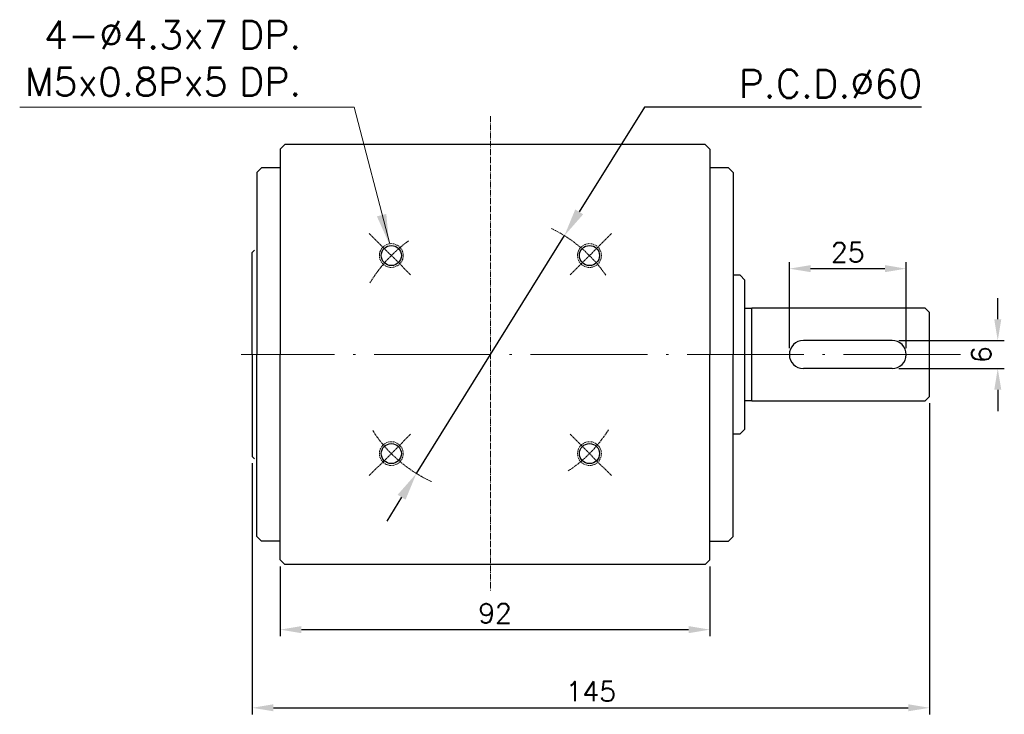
# Model space of a CAD drawing. Header units: inches. Extents: x 2533 to 3344, y -574 to -100.
# Tile 2 of 3: x 2538 to 2749, y -251 to -102. Entities that reach past the tile are written whole.
import ezdxf

# ---------------------------------------------------------------- set-up
doc = ezdxf.new("R2010")
doc.units = ezdxf.units.IN
doc.header["$MEASUREMENT"] = 0
for name, pattern in [('CEN', [0.67, 0.5, -0.08, 0.01, -0.08]), ('CENTER', [2, 1.25, -0.25, 0.25, -0.25]), ('DASHED', [0.75, 0.5, -0.25])]:
    doc.linetypes.add(name, pattern=pattern)
for name, color, linetype, lineweight in [('CEN', 1, 'CENTER', 15), ('DASH', 2, 'DASHED', 15), ('DIM', 4, 'Continuous', 15)]:
    doc.layers.add(name, color=color, linetype=linetype, lineweight=lineweight)
doc.styles.get("Standard").update_dxf_attribs({"font": 'txt.shx', "bigfont": 'chineset.shx'})
doc.dimstyles.new('3484', dxfattribs={"dimscale": 0, "dimtxt": 6, "dimasz": 6.5, "dimexe": 2, "dimexo": 2, "dimgap": 2, "dimtad": 1, "dimrnd": 0.005, "dimzin": 9, "dimdsep": 46, "dimtxsty": 'Standard', "dimcen": 0, "dimadec": 1, "dimazin": 3, "dimtfac": 1, "dimtofl": 0, "dimtmove": 0, "dimatfit": 3, "dimfxl": 1, "dimtolj": 1, "dimtzin": 0, "dimarcsym": 0})
doc.dimstyles.new('複本 3484', dxfattribs={"dimscale": 0.7, "dimtxt": 6, "dimasz": 6.5, "dimexe": 2, "dimexo": 2, "dimgap": 2, "dimtad": 1, "dimrnd": 0.005, "dimzin": 9, "dimdsep": 46, "dimtxsty": 'Standard', "dimcen": 0, "dimadec": 1, "dimazin": 3, "dimtfac": 1, "dimtofl": 0, "dimtmove": 0, "dimatfit": 3, "dimfxl": 1, "dimtolj": 1, "dimtzin": 0, "dimarcsym": 0})

# ---------------------------------------------------------------- blocks, each defined once
blk = doc.blocks.new('*D15')
at = {"layer": 'Defpoints', "color": 0, "ltscale": 3, "transparency": 16777216}
for p in [(2654.68, -148.44), (2622.99, -199.38)]:
    blk.add_point(p, dxfattribs=at)
at = {"layer": 'DIM', "color": 0, "lineweight": -2, "ltscale": 3, "transparency": 16777216}
for p, q in [((2671.82, -120.9), (2657.85, -143.34)), ((2731.14, -120.9), (2671.82, -120.9)), ((2622.99, -199.38), (2654.68, -148.44)), ((2619.82, -204.48), (2616.65, -209.57))]:
    blk.add_line(p, q, dxfattribs=at)
at = {"layer": 'DIM', "color": 0, "ltscale": 3, "transparency": 16777216}
for points in [[(2657, -142.82), (2658.7, -143.87), (2654.68, -148.44)], [(2618.97, -203.95), (2620.67, -205), (2622.99, -199.38)]]:
    blk.add_solid(points, dxfattribs=at)
at = {"layer": 'DIM', "color": 0, "ltscale": 3, "transparency": 16777216, "insert": (2711.64, -115.9), "char_height": 6, "attachment_point": 5}
blk.add_mtext('\\A1;P.C.D.∅60', dxfattribs=at)
blk = doc.blocks.new('*D16')
at = {"layer": 'Defpoints', "color": 0, "transparency": 16777216}
for p in [(2732.84, -182.91), (2587.84, -195.76), (2732.84, -249.58)]:
    blk.add_point(p, dxfattribs=at)
at = {"layer": 'DIM', "color": 0, "lineweight": -2, "transparency": 16777216}
for p, q in [((2732.84, -184.31), (2732.84, -250.98)), ((2587.84, -197.16), (2587.84, -250.98)), ((2592.39, -249.58), (2728.29, -249.58))]:
    blk.add_line(p, q, dxfattribs=at)
at = {"layer": 'DIM', "color": 0, "transparency": 16777216}
for points in [[(2592.39, -248.82), (2592.39, -250.33), (2587.84, -249.58)], [(2728.29, -248.82), (2728.29, -250.33), (2732.84, -249.58)]]:
    blk.add_solid(points, dxfattribs=at)
at = {"layer": 'DIM', "color": 0, "transparency": 16777216, "insert": (2660.34, -246.08), "char_height": 4.2, "attachment_point": 5}
blk.add_mtext('\\A1;145', dxfattribs=at)
blk = doc.blocks.new('*D21')
at = {"color": 0, "lineweight": -2, "transparency": 16777216}
for p, q in [((2702.84, -172.51), (2702.84, -154.11)), ((2707.39, -155.51), (2723.29, -155.51)), ((2727.84, -172.51), (2727.84, -154.11))]:
    blk.add_line(p, q, dxfattribs=at)
at = {"color": 0, "transparency": 16777216}
for points in [[(2707.39, -154.75), (2707.39, -156.26), (2702.84, -155.51)], [(2723.29, -154.75), (2723.29, -156.26), (2727.84, -155.51)]]:
    blk.add_solid(points, dxfattribs=at)
at = {"layer": 'Defpoints', "color": 0, "transparency": 16777216}
for p in [(2727.84, -155.51), (2702.84, -173.91), (2727.84, -173.91)]:
    blk.add_point(p, dxfattribs=at)
at = {"color": 0, "transparency": 16777216, "insert": (2715.34, -152.01), "char_height": 4.2, "attachment_point": 5}
blk.add_mtext('\\A1;25', dxfattribs=at)
blk = doc.blocks.new('*D22')
at = {"color": 0, "lineweight": -2, "transparency": 16777216}
for p, q in [((2747.46, -166.36), (2747.46, -161.81)), ((2726.31, -170.91), (2748.86, -170.91)), ((2726.31, -176.91), (2748.86, -176.91)), ((2747.46, -181.46), (2747.46, -186.01))]:
    blk.add_line(p, q, dxfattribs=at)
at = {"color": 0, "transparency": 16777216}
for points in [[(2746.71, -166.36), (2748.22, -166.36), (2747.46, -170.91)], [(2746.71, -181.46), (2748.22, -181.46), (2747.46, -176.91)]]:
    blk.add_solid(points, dxfattribs=at)
at = {"layer": 'Defpoints', "color": 0, "transparency": 16777216}
for p in [(2724.91, -170.91), (2724.91, -176.91), (2747.46, -176.91)]:
    blk.add_point(p, dxfattribs=at)
at = {"color": 0, "transparency": 16777216, "insert": (2743.96, -173.91), "char_height": 4.2, "attachment_point": 5, "rotation": 90}
blk.add_mtext('\\A1;6', dxfattribs=at)
blk = doc.blocks.new('*D48')
at = {"layer": 'Defpoints', "color": 0, "transparency": 16777216}
for p in [(2593.83, -217.91), (2685.83, -217.91), (2685.83, -232.84)]:
    blk.add_point(p, dxfattribs=at)
at = {"layer": 'DIM', "color": 0, "lineweight": -2, "transparency": 16777216}
for p, q in [((2593.83, -219.31), (2593.83, -234.24)), ((2685.83, -219.31), (2685.83, -234.24)), ((2598.38, -232.84), (2681.28, -232.84))]:
    blk.add_line(p, q, dxfattribs=at)
at = {"layer": 'DIM', "color": 0, "transparency": 16777216}
for points in [[(2598.38, -232.08), (2598.38, -233.59), (2593.83, -232.84)], [(2681.28, -232.08), (2681.28, -233.59), (2685.83, -232.84)]]:
    blk.add_solid(points, dxfattribs=at)
at = {"layer": 'DIM', "color": 0, "transparency": 16777216, "insert": (2639.83, -229.34), "char_height": 4.2, "attachment_point": 5}
blk.add_mtext('\\A1;92', dxfattribs=at)

msp = doc.modelspace()

# ---------------------------------------------------------------- linework, layer by layer
for p, q in [((2594.835, -128.91), (2593.835, -129.91)), ((2593.835, -129.91), (2593.835, -173.91)), ((2684.835, -128.91), (2594.835, -128.91)), ((2684.835, -128.91), (2685.835, -129.91)), ((2685.835, -129.91), (2685.835, -173.91)), ((2589.835, -133.91), (2588.835, -134.91)), ((2588.835, -134.91), (2588.835, -173.91)), ((2593.835, -133.91), (2589.835, -133.91)), ((2689.835, -133.91), (2685.835, -133.91)), ((2689.835, -133.91), (2690.835, -134.91)), ((2690.835, -134.91), (2690.835, -173.91)), ((2588.339, -151.56), (2587.839, -152.06)), ((2587.839, -173.91), (2587.839, -152.06)), ((2692.299, -156.91), (2690.835, -156.91)), ((2692.299, -156.91), (2693.339, -157.95)), ((2693.339, -189.87), (2693.339, -157.95)), ((2694.839, -164.01), (2693.339, -164.01)), ((2694.839, -183.91), (2694.839, -163.91)), ((2694.839, -163.91), (2731.839, -163.91)), ((2732.839, -164.91), (2731.839, -163.91)), ((2732.839, -182.91), (2732.839, -164.91)), ((2724.839, -170.91), (2705.839, -170.91)), ((2587.839, -173.91), (2587.839, -195.76)), ((2588.835, -212.91), (2588.835, -173.91)), ((2593.835, -217.91), (2593.835, -173.91)), ((2685.835, -217.91), (2685.835, -173.91)), ((2690.835, -212.91), (2690.835, -173.91)), ((2724.839, -176.91), (2705.839, -176.91)), ((2732.839, -182.91), (2731.839, -183.91)), ((2694.839, -183.81), (2693.339, -183.81)), ((2731.839, -183.91), (2694.839, -183.91)), ((2692.299, -190.91), (2693.339, -189.87)), ((2588.339, -196.26), (2587.839, -195.76)), ((2589.835, -213.91), (2588.835, -212.91)), ((2689.835, -213.91), (2690.835, -212.91)), ((2593.835, -213.91), (2589.835, -213.91)), ((2685.835, -213.91), (2689.835, -213.91)), ((2593.835, -217.91), (2594.835, -218.91)), ((2684.835, -218.91), (2594.835, -218.91)), ((2685.835, -217.91), (2684.835, -218.91))]:
    msp.add_line(p, q)
at = {"color": 4}
msp.add_line((2690.835, -190.91), (2692.299, -190.91), dxfattribs=at)
at = {"ltscale": 3}
for centre in [(2617.622, -152.697), (2660.048, -152.697), (2617.622, -195.124), (2660.048, -195.124)]:
    msp.add_circle(centre, 2.15, dxfattribs=at)
for centre, start, end in [((2705.839, -173.91), 90, 270), ((2724.839, -173.91), 270, 90)]:
    msp.add_arc(centre, 3, start, end)
at = {"layer": 'CEN', "linetype": 'CEN', "ltscale": 2.5}
msp.add_line((2638.835, -122.858), (2638.835, -224.478), dxfattribs=at)
at = {"layer": 'CEN', "linetype": 'CEN'}
for p, q in [((2621.749, -156.825), (2612.878, -147.954)), ((2655.92, -156.825), (2664.791, -147.954)), ((2621.749, -190.996), (2612.878, -199.867)), ((2655.92, -190.996), (2664.791, -199.867))]:
    msp.add_line(p, q, dxfattribs=at)
at = {"layer": 'CEN', "linetype": 'CEN', "ltscale": 50}
msp.add_line((2739.455, -173.91), (2585.504, -173.91), dxfattribs=at)
at = {"layer": 'CEN', "linetype": 'CEN'}
for start, end in [(34.58324, 64.13778), (125.81808, 149.25042), (212.89961, 245.07666), (303.76454, 327.46187)]:
    msp.add_arc((2638.835, -173.91), 30, start, end, dxfattribs=at)
at = {"layer": 'DASH', "ltscale": 0.5}
for centre in [(2617.622, -152.697), (2660.048, -152.697), (2617.622, -195.124), (2660.048, -195.124)]:
    msp.add_circle(centre, 2.55, dxfattribs=at)
at = {"layer": 'DIM', "ltscale": 3}
for p, q in [((2609.633, -120.93), (2538.055, -120.93)), ((2617.287, -150.169), (2609.633, -120.93))]:
    msp.add_line(p, q, dxfattribs=at)
msp.add_solid([(2616.551, -143.778), (2617.126, -150.088), (2614.535, -144.306)], dxfattribs=at)

# ---------------------------------------------------------------- texts
at = {"layer": 'DIM', "ltscale": 3, "insert": (2598.379, -118.456), "char_height": 6, "attachment_point": 9}
msp.add_mtext('4-%%c4.3x7{\\H0.4545x; }DP.\\PM5x0.8Px5{\\H0.4545x; }DP.', dxfattribs=at)

# ---------------------------------------------------------------- dimensions: what is measured, and where the dimension line sits
dim = msp.add_linear_dim(base=(2727.839, -155.506), p1=(2702.839, -173.91), p2=(2727.839, -173.91), dimstyle='複本 3484')
dim.commit()
dim.dimension.update_dxf_attribs({"geometry": '*D21', "text_midpoint": (2715.339, -152.006)})
dim = msp.add_linear_dim(base=(2747.463, -176.91), p1=(2724.911, -170.911), p2=(2724.911, -176.91), angle=90, dimstyle='複本 3484')
dim.commit()
dim.dimension.update_dxf_attribs({"geometry": '*D22', "text_midpoint": (2743.963, -173.911)})
at = {"layer": 'DIM', "ltscale": 3}
dim = msp.add_diameter_dim_2p(p1=(2622.986, -199.382), p2=(2654.684, -148.439), text='P.C.D.<>', dimstyle='3484', override={"dimscale": 2, "dimtxt": 3, "dimasz": 3, "dimgap": 1, "dimtoh": 1, "dimdec": 1, "dimtofl": 1}, dxfattribs=at)
dim.commit()
dim.dimension.update_dxf_attribs({"geometry": '*D15', "text_midpoint": (2711.643, -120.896), "dimtype": 163})
at = {"layer": 'DIM'}
for base, p1, p2, picture, middle in [((2732.839, -249.575), (2587.839, -195.76), (2732.839, -182.91), '*D16', (2660.339, -246.075)), ((2685.835, -232.836), (2593.835, -217.91), (2685.835, -217.91), '*D48', (2639.835, -229.336))]:
    dim = msp.add_linear_dim(base=base, p1=p1, p2=p2, dimstyle='複本 3484', dxfattribs=at)
    dim.commit()
    dim.dimension.update_dxf_attribs({"geometry": picture, "text_midpoint": middle})

doc.saveas('drawing.dxf')
